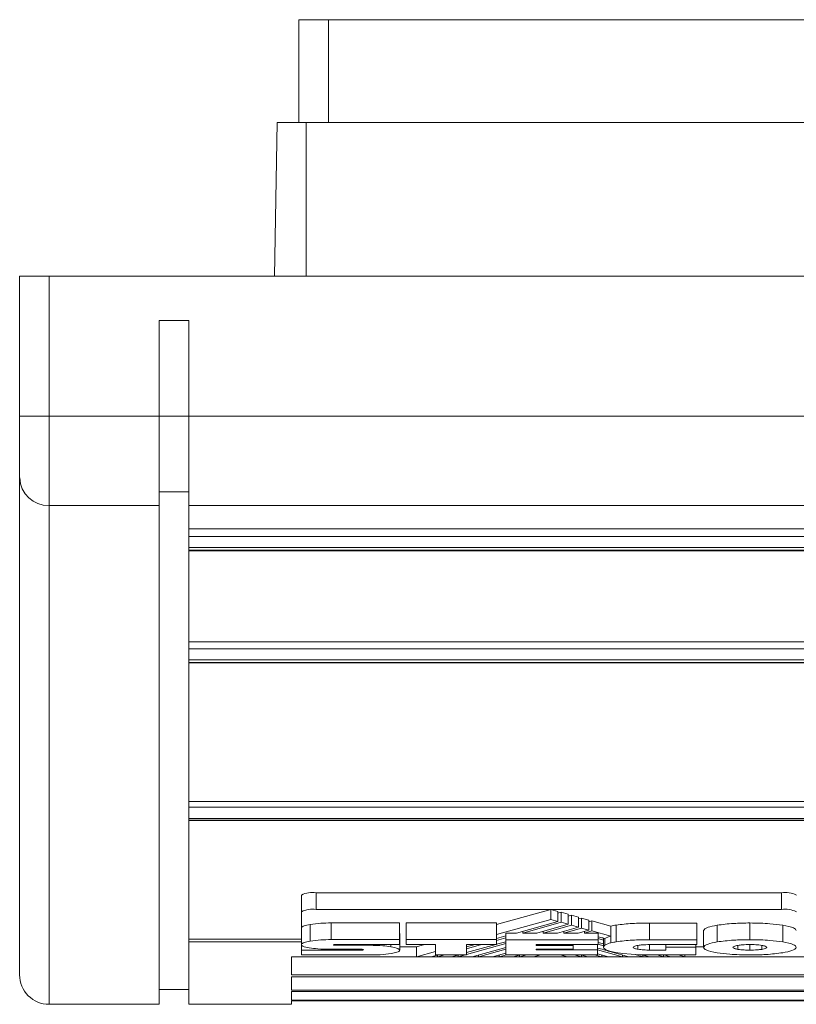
# Model space of a CAD drawing. Header units: millimetres. Extents: x 25 to 186, y 87 to 204.
# Tile 1 of 3: x 72 to 89, y 87 to 110. Entities that reach past the tile are written whole.
import ezdxf

# ---------------------------------------------------------------- set-up
doc = ezdxf.new("R2010")
doc.units = ezdxf.units.MM

msp = doc.modelspace()

# ---------------------------------------------------------------- linework, layer by layer
at = {"color": 7, "linetype": 'Continuous', "lineweight": 15}
for p, q in [((78.015, 109.511), (78.015, 107.177)), ((78.015, 109.511), (78.681, 109.511)), ((78.681, 109.511), (134.681, 109.511)), ((77.457, 103.694), (77.518, 107.177)), ((77.518, 107.177), (78.181, 107.177)), ((78.181, 107.177), (135.181, 107.177)), ((71.681, 100.527), (71.681, 103.694)), ((71.681, 103.694), (72.348, 103.694)), ((72.348, 103.694), (72.348, 100.527)), ((141.015, 103.694), (72.348, 103.694)), ((74.848, 102.694), (75.515, 102.694)), ((74.848, 102.694), (74.848, 100.527)), ((75.515, 102.694), (75.515, 100.527)), ((71.681, 100.527), (72.348, 100.527)), ((71.681, 99.124), (71.681, 100.527)), ((74.848, 100.527), (72.348, 100.527)), ((72.348, 100.527), (72.348, 98.5)), ((74.848, 100.527), (74.848, 98.5)), ((74.848, 100.527), (75.515, 100.527)), ((137.848, 100.527), (75.515, 100.527)), ((75.515, 100.527), (75.515, 98.5)), ((71.681, 87.861), (71.681, 99.124)), ((74.848, 98.812), (75.515, 98.812)), ((74.848, 98.5), (72.348, 98.5)), ((72.348, 98.5), (72.348, 87.194)), ((74.848, 98.5), (74.848, 87.194)), ((137.848, 98.5), (75.515, 98.5)), ((75.515, 98.5), (75.515, 97.968)), ((137.848, 97.968), (75.515, 97.968)), ((75.515, 97.968), (75.515, 97.8)), ((137.848, 97.8), (75.515, 97.8)), ((75.515, 97.8), (75.515, 97.549)), ((137.848, 97.549), (75.515, 97.549)), ((75.515, 97.549), (75.515, 97.484)), ((137.848, 97.484), (75.515, 97.484)), ((75.515, 97.484), (75.515, 97.47)), ((75.515, 97.47), (137.848, 97.47)), ((75.515, 97.47), (75.515, 95.408)), ((137.848, 95.408), (75.515, 95.408)), ((75.515, 95.408), (75.515, 95.254)), ((137.848, 95.254), (75.515, 95.254)), ((75.515, 95.254), (75.515, 95)), ((137.848, 95), (75.515, 95)), ((75.515, 95), (75.515, 94.944)), ((137.848, 94.944), (75.515, 94.944)), ((75.515, 94.944), (75.515, 94.933)), ((75.515, 94.933), (137.848, 94.933)), ((75.515, 94.933), (75.515, 91.794)), ((137.848, 91.794), (75.515, 91.794)), ((75.515, 91.794), (75.515, 91.664)), ((137.848, 91.664), (75.515, 91.664)), ((75.515, 91.664), (75.515, 91.404)), ((137.848, 91.404), (75.515, 91.404)), ((75.515, 91.404), (75.515, 91.364)), ((137.848, 91.364), (75.515, 91.364)), ((75.515, 91.364), (75.515, 91.358)), ((75.515, 91.358), (137.848, 91.358)), ((75.515, 91.358), (75.515, 88.673)), ((78.403, 89.723), (78.403, 89.345)), ((78.403, 89.723), (88.959, 89.723)), ((88.959, 89.345), (88.959, 89.723)), ((78.07, 89.291), (78.07, 89.669)), ((78.07, 88.927), (78.07, 89.291)), ((78.403, 89.345), (83.723, 89.345)), ((83.723, 89.345), (82.495, 89.003)), ((83.723, 89.118), (83.723, 89.345)), ((83.887, 89.3), (83.723, 89.345)), ((83.723, 89.345), (88.959, 89.345)), ((83.887, 89.073), (83.887, 89.3)), ((83.96, 89.279), (83.887, 89.259)), ((84.12, 89.235), (83.96, 89.279)), ((83.96, 89.052), (83.96, 89.279)), ((83.723, 89.118), (82.495, 88.776)), ((82.944, 88.81), (83.887, 89.073)), ((83.96, 89.052), (83.09, 88.81)), ((83.887, 89.073), (83.723, 89.118)), ((84.12, 89.008), (83.96, 89.052)), ((84.12, 89.008), (84.12, 89.235)), ((84.192, 89.215), (84.12, 89.195)), ((84.354, 89.17), (84.192, 89.215)), ((84.192, 88.988), (84.192, 89.215)), ((84.354, 88.943), (84.354, 89.17)), ((84.425, 89.15), (84.354, 89.13)), ((84.589, 89.104), (84.425, 89.15)), ((84.425, 88.923), (84.425, 89.15)), ((84.589, 88.877), (84.589, 89.104)), ((84.659, 89.085), (84.589, 89.065)), ((84.659, 89.085), (85.088, 88.965)), ((84.659, 88.858), (84.659, 89.085)), ((78.07, 88.973), (78.07, 88.873)), ((78.07, 88.549), (78.07, 88.927)), ((78.07, 88.873), (78.07, 88.499)), ((78.268, 88.627), (78.268, 89.006)), ((78.746, 89.039), (80.291, 89.039)), ((78.746, 88.66), (78.746, 89.039)), ((80.291, 88.66), (80.291, 89.039)), ((80.444, 89.038), (82.495, 89.038)), ((80.444, 88.66), (80.444, 89.038)), ((82.495, 88.66), (82.495, 89.038)), ((83.09, 88.81), (83.09, 88.851)), ((83.411, 88.81), (84.12, 89.008)), ((84.192, 88.988), (83.555, 88.81)), ((83.555, 88.81), (83.555, 88.85)), ((83.877, 88.81), (84.354, 88.943)), ((84.425, 88.923), (84.02, 88.81)), ((84.02, 88.81), (84.02, 88.85)), ((84.354, 88.943), (84.192, 88.988)), ((84.347, 88.81), (84.589, 88.877)), ((84.589, 88.877), (84.425, 88.923)), ((84.659, 88.858), (84.488, 88.81)), ((84.488, 88.81), (84.488, 88.849)), ((85.088, 88.738), (84.659, 88.858)), ((85.088, 88.738), (85.088, 88.965)), ((85.208, 88.611), (85.208, 88.99)), ((85.966, 89.036), (87.04, 89.036)), ((85.966, 88.658), (85.966, 89.036)), ((87.04, 88.658), (87.04, 89.036)), ((87.187, 88.485), (87.187, 88.864)), ((87.495, 88.608), (87.495, 88.987)), ((88.239, 88.659), (88.239, 89.038)), ((88.984, 88.608), (88.984, 88.987)), ((78.07, 88.673), (75.515, 88.673)), ((75.515, 88.608), (75.515, 88.673)), ((78.07, 88.608), (75.515, 88.608)), ((75.515, 88.608), (75.515, 87.194)), ((78.746, 88.66), (80.291, 88.66)), ((80.291, 88.66), (80.291, 88.549)), ((80.3, 88.419), (80.3, 88.797)), ((80.444, 88.549), (80.444, 88.66)), ((80.444, 88.66), (82.495, 88.66)), ((82.495, 88.685), (82.702, 88.743)), ((82.495, 88.644), (82.702, 88.702)), ((82.495, 88.66), (82.495, 88.55)), ((82.495, 88.555), (82.702, 88.613)), ((82.702, 88.81), (82.944, 88.81)), ((82.702, 88.81), (82.702, 88.659)), ((82.702, 88.659), (84.796, 88.659)), ((82.702, 88.318), (82.702, 88.659)), ((83.09, 88.81), (83.411, 88.81)), ((83.555, 88.81), (83.877, 88.81)), ((84.02, 88.81), (84.347, 88.81)), ((84.488, 88.81), (84.796, 88.81)), ((84.796, 88.659), (84.796, 88.81)), ((84.796, 88.684), (84.922, 88.649)), ((84.796, 88.659), (84.796, 88.549)), ((84.918, 88.633), (84.922, 88.649)), ((84.918, 88.633), (84.918, 88.482)), ((84.922, 88.649), (84.922, 88.692)), ((84.922, 88.498), (84.922, 88.649)), ((84.952, 88.533), (84.952, 88.684)), ((85.088, 88.587), (85.088, 88.738)), ((85.966, 88.658), (87.04, 88.658)), ((87.04, 88.658), (87.04, 88.547)), ((78.07, 88.549), (78.07, 88.549)), ((78.07, 88.422), (78.07, 88.549)), ((78.07, 88.422), (79.427, 88.422)), ((78.07, 88.313), (78.07, 88.422)), ((79.427, 88.441), (78.748, 88.441)), ((78.836, 88.549), (80.291, 88.549)), ((78.839, 88.532), (79.623, 88.532)), ((80.682, 88.499), (80.3, 88.499)), ((81.11, 88.549), (80.444, 88.549)), ((80.682, 88.499), (80.864, 88.549)), ((80.682, 88.272), (80.682, 88.499)), ((81.11, 88.391), (80.682, 88.272)), ((81.11, 88.318), (81.11, 88.549)), ((81.811, 88.324), (82.702, 88.572)), ((81.811, 88.495), (82.011, 88.55)), ((82.495, 88.55), (81.811, 88.55)), ((81.811, 88.318), (81.811, 88.55)), ((81.811, 88.454), (82.157, 88.55)), ((81.811, 88.365), (82.477, 88.55)), ((81.941, 88.272), (82.702, 88.484)), ((82.086, 88.272), (82.702, 88.443)), ((83.397, 88.549), (84.796, 88.549)), ((83.397, 88.549), (83.397, 88.53)), ((83.397, 88.53), (84.231, 88.53)), ((83.397, 88.447), (84.231, 88.447)), ((83.397, 88.447), (83.397, 88.43)), ((83.397, 88.43), (84.785, 88.43)), ((84.231, 88.549), (84.231, 88.53)), ((84.231, 88.53), (84.231, 88.447)), ((84.785, 88.43), (84.785, 88.549)), ((84.785, 88.318), (84.785, 88.43)), ((84.785, 88.429), (85.349, 88.272)), ((84.918, 88.561), (84.796, 88.595)), ((84.796, 88.555), (84.918, 88.521)), ((87.04, 88.547), (85.966, 88.547)), ((85.966, 88.423), (86.336, 88.423)), ((86.336, 88.489), (86.336, 88.547)), ((86.336, 88.423), (86.336, 88.489)), ((86.336, 88.489), (87.017, 88.489)), ((87.017, 88.489), (87.017, 88.547)), ((87.187, 88.499), (87.017, 88.499)), ((87.017, 88.489), (87.017, 88.313)), ((77.848, 88.272), (77.848, 87.862)), ((77.848, 88.272), (78.681, 88.272)), ((79.623, 88.313), (78.07, 88.313)), ((78.681, 88.272), (79.281, 88.272)), ((79.281, 88.272), (80.682, 88.272)), ((80.682, 88.272), (81.011, 88.272)), ((81.011, 88.272), (81.175, 88.318)), ((81.011, 88.272), (81.156, 88.272)), ((81.11, 88.318), (81.811, 88.318)), ((81.156, 88.272), (81.321, 88.318)), ((81.156, 88.272), (81.156, 88.312)), ((81.156, 88.272), (81.476, 88.272)), ((81.476, 88.272), (81.641, 88.318)), ((81.477, 88.272), (81.623, 88.272)), ((81.623, 88.272), (81.788, 88.318)), ((81.623, 88.272), (81.623, 88.313)), ((81.623, 88.272), (81.941, 88.272)), ((81.941, 88.272), (82.086, 88.272)), ((82.086, 88.272), (82.086, 88.312)), ((82.086, 88.272), (82.406, 88.272)), ((82.406, 88.272), (82.702, 88.354)), ((82.406, 88.272), (82.553, 88.272)), ((82.553, 88.272), (82.717, 88.318)), ((82.553, 88.272), (82.553, 88.313)), ((82.553, 88.272), (82.873, 88.272)), ((82.702, 88.318), (84.785, 88.318)), ((82.873, 88.272), (83.038, 88.318)), ((82.873, 88.272), (83.018, 88.272)), ((83.018, 88.272), (83.183, 88.318)), ((83.018, 88.272), (83.018, 88.312)), ((83.018, 88.272), (83.335, 88.272)), ((83.501, 88.318), (83.335, 88.272)), ((83.336, 88.272), (84.102, 88.272)), ((83.937, 88.318), (84.103, 88.272)), ((84.103, 88.272), (84.423, 88.272)), ((84.423, 88.272), (84.258, 88.318)), ((84.568, 88.272), (84.403, 88.318)), ((84.423, 88.272), (84.423, 88.312)), ((84.423, 88.272), (84.568, 88.272)), ((84.568, 88.272), (84.886, 88.272)), ((84.72, 88.318), (84.886, 88.272)), ((85.032, 88.272), (84.785, 88.34)), ((84.886, 88.272), (84.886, 88.312)), ((84.886, 88.272), (85.031, 88.272)), ((85.032, 88.272), (85.349, 88.272)), ((85.349, 88.272), (85.349, 88.313)), ((85.349, 88.272), (85.496, 88.272)), ((85.496, 88.272), (85.816, 88.272)), ((85.638, 88.321), (85.816, 88.272)), ((85.963, 88.272), (85.795, 88.318)), ((85.816, 88.272), (85.816, 88.312)), ((85.816, 88.272), (85.963, 88.272)), ((85.963, 88.272), (86.28, 88.272)), ((87.017, 88.313), (85.972, 88.313)), ((86.134, 88.313), (86.28, 88.272)), ((86.28, 88.272), (86.28, 88.313)), ((86.28, 88.272), (86.438, 88.272)), ((86.439, 88.272), (86.292, 88.313)), ((86.439, 88.272), (86.765, 88.272)), ((86.765, 88.272), (86.618, 88.313)), ((86.765, 88.272), (86.765, 88.313)), ((86.765, 88.272), (106.348, 88.272)), ((135.515, 87.862), (77.848, 87.862)), ((77.848, 87.817), (77.848, 87.514)), ((77.848, 87.817), (135.515, 87.817)), ((74.848, 87.528), (75.515, 87.528)), ((74.848, 87.527), (75.515, 87.527)), ((135.515, 87.514), (77.848, 87.514)), ((77.848, 87.484), (77.848, 87.287)), ((77.848, 87.484), (135.515, 87.484)), ((135.515, 87.287), (77.848, 87.287)), ((77.848, 87.271), (77.848, 87.194)), ((77.848, 87.271), (135.515, 87.271)), ((72.348, 87.194), (74.848, 87.194)), ((74.848, 87.194), (72.348, 87.194)), ((77.848, 87.194), (75.515, 87.194))]:
    msp.add_line(p, q, dxfattribs=at)
at = {"color": 8, "linetype": 'Continuous', "lineweight": 15}
for p, q in [((78.681, 109.511), (78.681, 107.177)), ((78.181, 103.694), (78.181, 107.177)), ((78.808, 88.534), (78.808, 88.547)), ((78.839, 88.532), (78.839, 88.549)), ((79.427, 88.422), (79.427, 88.441)), ((79.46, 88.425), (79.46, 88.438)), ((79.623, 88.532), (79.623, 88.549)), ((80.1, 88.499), (80.1, 88.549)), ((85.702, 88.441), (85.702, 88.529)), ((85.966, 88.423), (85.966, 88.547)), ((87.969, 88.44), (87.969, 88.53)), ((88.239, 88.422), (88.239, 88.549)), ((88.51, 88.44), (88.51, 88.53))]:
    msp.add_line(p, q, dxfattribs=at)
at = {"color": 7, "linetype": 'Continuous', "lineweight": 15, "flags": 128}
msp.add_lwpolyline([(85.972, 88.313), (85.754, 88.316), (85.546, 88.327), (85.356, 88.345), (85.192, 88.368), (85.063, 88.396), (84.972, 88.428), (84.925, 88.463), (84.922, 88.498)], dxfattribs=at)
at = {"color": 7, "linetype": 'Continuous', "lineweight": 15}
for centre, radius, start, end in [((72.327, 99.146), 0.646, 181.9594, 271.8342), ((78.322, 89.164), 0.565, 81.7343, 116.5229), ((89.041, 89.164), 0.565, 63.477, 98.2658), ((78.322, 88.786), 0.565, 81.7337, 116.5231), ((89.041, 88.786), 0.565, 63.4768, 98.2663), ((85.191, 88.279), 0.47, 102.6725, 120.582), ((85.191, 88.128), 0.47, 102.6716, 120.583), ((72.348, 87.861), 0.667, 180.0032, 270.0036)]:
    msp.add_arc(centre, radius, start, end, dxfattribs=at)
for points, knots in [([(78.07, 88.927), (78.082, 88.944), (78.103, 88.973), (78.218, 88.996), (78.268, 89.006)], [0, 0, 0, 0, 0.568531, 1, 1, 1, 1]), ([(78.268, 89.006), (78.346, 89.016), (78.486, 89.035), (78.666, 89.037), (78.746, 89.039)], [0, 0, 0, 0, 0.552175, 1, 1, 1, 1]), ([(85.088, 88.965), (85.108, 88.97), (85.145, 88.979), (85.189, 88.986), (85.208, 88.99)], [0, 0, 0, 0, 0.560183, 1, 1, 1, 1]), ([(85.208, 88.99), (85.325, 89.004), (85.549, 89.032), (85.831, 89.035), (85.966, 89.036)], [0, 0, 0, 0, 0.523173, 1, 1, 1, 1]), ([(87.187, 88.864), (87.206, 88.89), (87.238, 88.936), (87.418, 88.971), (87.495, 88.987)], [0, 0, 0, 0, 0.56942, 1, 1, 1, 1]), ([(87.495, 88.987), (87.615, 89.003), (87.834, 89.031), (88.113, 89.036), (88.239, 89.038)], [0, 0, 0, 0, 0.552058, 1, 1, 1, 1]), ([(88.239, 89.038), (88.398, 89.035), (88.679, 89.029), (88.892, 88.999), (88.984, 88.987)], [0, 0, 0, 0, 0.56509, 1, 1, 1, 1]), ([(88.984, 88.987), (89.081, 88.967), (89.256, 88.93), (89.281, 88.884), (89.293, 88.864)], [0, 0, 0, 0, 0.548558, 1, 1, 1, 1]), ([(78.07, 88.549), (78.082, 88.566), (78.103, 88.595), (78.218, 88.618), (78.268, 88.627)], [0, 0, 0, 0, 0.568531, 1, 1, 1, 1]), ([(78.268, 88.627), (78.346, 88.638), (78.486, 88.656), (78.666, 88.659), (78.746, 88.66)], [0, 0, 0, 0, 0.552175, 1, 1, 1, 1]), ([(84.952, 88.684), (84.921, 88.693), (84.869, 88.707), (84.817, 88.722), (84.796, 88.727)], [0, 0, 0, 0, 0.605349, 1, 1, 1, 1]), ([(85.088, 88.587), (85.108, 88.591), (85.145, 88.6), (85.189, 88.608), (85.208, 88.611)], [0, 0, 0, 0, 0.560183, 1, 1, 1, 1]), ([(85.208, 88.611), (85.325, 88.626), (85.549, 88.654), (85.831, 88.657), (85.966, 88.658)], [0, 0, 0, 0, 0.523173, 1, 1, 1, 1]), ([(87.187, 88.485), (87.206, 88.511), (87.238, 88.557), (87.418, 88.593), (87.495, 88.608)], [0, 0, 0, 0, 0.56942, 1, 1, 1, 1]), ([(87.495, 88.608), (87.615, 88.624), (87.834, 88.653), (88.113, 88.657), (88.239, 88.659)], [0, 0, 0, 0, 0.552058, 1, 1, 1, 1]), ([(88.239, 88.659), (88.398, 88.656), (88.679, 88.651), (88.892, 88.621), (88.984, 88.608)], [0, 0, 0, 0, 0.56509, 1, 1, 1, 1]), ([(88.984, 88.608), (89.081, 88.588), (89.256, 88.552), (89.281, 88.506), (89.293, 88.485)], [0, 0, 0, 0, 0.548558, 1, 1, 1, 1]), ([(78.249, 88.472), (78.192, 88.484), (78.083, 88.507), (78.074, 88.535), (78.07, 88.549)], [0, 0, 0, 0, 0.523463, 1, 1, 1, 1]), ([(78.748, 88.441), (78.642, 88.443), (78.456, 88.446), (78.311, 88.464), (78.249, 88.472)], [0, 0, 0, 0, 0.574888, 1, 1, 1, 1]), ([(78.809, 88.547), (78.804, 88.546), (78.796, 88.544), (78.794, 88.541), (78.794, 88.54)], [0, 0, 0, 0, 0.548925, 1, 1, 1, 1]), ([(78.794, 88.54), (78.795, 88.539), (78.796, 88.537), (78.804, 88.535), (78.808, 88.534)], [0, 0, 0, 0, 0.566223, 1, 1, 1, 1]), ([(78.808, 88.534), (78.813, 88.534), (78.822, 88.533), (78.833, 88.532), (78.839, 88.532)], [0, 0, 0, 0, 0.554521, 1, 1, 1, 1]), ([(78.836, 88.549), (78.833, 88.549), (78.827, 88.549), (78.818, 88.549), (78.812, 88.548), (78.809, 88.547)], [0, 0, 0, 0, 0.267178, 0.540604, 1, 1, 1, 1]), ([(79.458, 88.438), (79.453, 88.439), (79.444, 88.441), (79.432, 88.441), (79.427, 88.441)], [0, 0, 0, 0, 0.575461, 1, 1, 1, 1]), ([(79.427, 88.422), (79.434, 88.423), (79.447, 88.423), (79.456, 88.424), (79.46, 88.425)], [0, 0, 0, 0, 0.565177, 1, 1, 1, 1]), ([(79.475, 88.431), (79.474, 88.433), (79.472, 88.435), (79.462, 88.437), (79.458, 88.438)], [0, 0, 0, 0, 0.559619, 1, 1, 1, 1]), ([(79.46, 88.425), (79.464, 88.426), (79.473, 88.428), (79.474, 88.43), (79.475, 88.431)], [0, 0, 0, 0, 0.547357, 1, 1, 1, 1]), ([(79.623, 88.532), (79.725, 88.53), (79.906, 88.526), (80.041, 88.507), (80.1, 88.499)], [0, 0, 0, 0, 0.563327, 1, 1, 1, 1]), ([(80.1, 88.499), (80.163, 88.486), (80.276, 88.462), (80.292, 88.432), (80.3, 88.419)], [0, 0, 0, 0, 0.5500386, 1, 1, 1, 1]), ([(80.3, 88.419), (80.288, 88.402), (80.268, 88.374), (80.154, 88.353), (80.105, 88.344)], [0, 0, 0, 0, 0.5719961, 1, 1, 1, 1]), ([(85.496, 88.272), (85.352, 88.312), (85.115, 88.378), (84.878, 88.444), (84.785, 88.47)], [0, 0, 0, 0, 0.606701, 1, 1, 1, 1]), ([(84.922, 88.498), (84.925, 88.504), (84.931, 88.516), (84.946, 88.528), (84.952, 88.533)], [0, 0, 0, 0, 0.565448, 1, 1, 1, 1]), ([(85.702, 88.529), (85.668, 88.522), (85.605, 88.509), (85.596, 88.493), (85.592, 88.485)], [0, 0, 0, 0, 0.5480685, 1, 1, 1, 1]), ([(85.592, 88.485), (85.599, 88.476), (85.61, 88.459), (85.674, 88.447), (85.702, 88.441)], [0, 0, 0, 0, 0.57098, 1, 1, 1, 1]), ([(85.966, 88.547), (85.909, 88.546), (85.81, 88.544), (85.735, 88.534), (85.702, 88.529)], [0, 0, 0, 0, 0.565699, 1, 1, 1, 1]), ([(85.702, 88.441), (85.744, 88.435), (85.822, 88.425), (85.921, 88.424), (85.966, 88.423)], [0, 0, 0, 0, 0.55186, 1, 1, 1, 1]), ([(87.495, 88.363), (87.399, 88.383), (87.223, 88.419), (87.199, 88.465), (87.187, 88.485)], [0, 0, 0, 0, 0.548032, 1, 1, 1, 1]), ([(87.969, 88.53), (87.934, 88.523), (87.87, 88.51), (87.861, 88.493), (87.856, 88.485)], [0, 0, 0, 0, 0.547977, 1, 1, 1, 1]), ([(87.856, 88.485), (87.863, 88.476), (87.875, 88.459), (87.94, 88.446), (87.969, 88.44)], [0, 0, 0, 0, 0.5698, 1, 1, 1, 1]), ([(88.239, 88.549), (88.181, 88.548), (88.079, 88.546), (88.002, 88.535), (87.969, 88.53)], [0, 0, 0, 0, 0.565867, 1, 1, 1, 1]), ([(87.969, 88.44), (88.012, 88.434), (88.092, 88.424), (88.193, 88.422), (88.239, 88.422)], [0, 0, 0, 0, 0.551445, 1, 1, 1, 1]), ([(88.51, 88.53), (88.466, 88.536), (88.387, 88.547), (88.284, 88.548), (88.239, 88.549)], [0, 0, 0, 0, 0.552189, 1, 1, 1, 1]), ([(88.239, 88.422), (88.297, 88.423), (88.399, 88.425), (88.477, 88.435), (88.51, 88.44)], [0, 0, 0, 0, 0.565228, 1, 1, 1, 1]), ([(88.624, 88.485), (88.617, 88.495), (88.605, 88.512), (88.539, 88.525), (88.51, 88.53)], [0, 0, 0, 0, 0.569055, 1, 1, 1, 1]), ([(88.51, 88.44), (88.546, 88.448), (88.61, 88.461), (88.62, 88.478), (88.624, 88.485)], [0, 0, 0, 0, 0.548684, 1, 1, 1, 1]), ([(89.293, 88.485), (89.274, 88.459), (89.242, 88.413), (89.062, 88.378), (88.984, 88.363)], [0, 0, 0, 0, 0.569398, 1, 1, 1, 1]), ([(80.105, 88.344), (80.027, 88.334), (79.883, 88.316), (79.704, 88.314), (79.623, 88.313)], [0, 0, 0, 0, 0.546992, 1, 1, 1, 1]), ([(88.239, 88.312), (88.08, 88.315), (87.799, 88.32), (87.587, 88.35), (87.495, 88.363)], [0, 0, 0, 0, 0.5655893, 1, 1, 1, 1]), ([(88.984, 88.363), (88.864, 88.347), (88.644, 88.318), (88.364, 88.314), (88.239, 88.312)], [0, 0, 0, 0, 0.552078, 1, 1, 1, 1])]:
    msp.add_open_spline(points, degree=3, knots=knots, dxfattribs=at)

doc.saveas('drawing.dxf')
